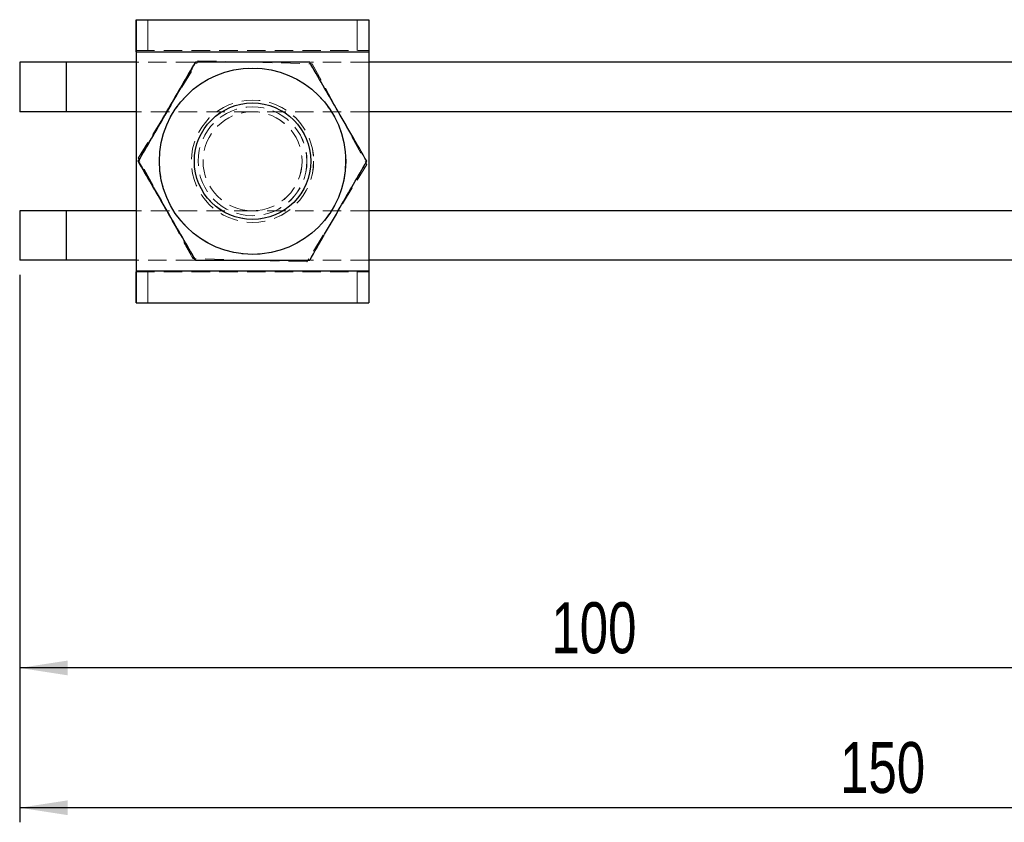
# Model space of a CAD drawing. Header units: millimetres. Extents: x 37 to 389, y 20 to 288.
# Tile 1 of 20: x 67 to 134, y 20 to 76. Entities that reach past the tile are written whole.
import ezdxf

# ---------------------------------------------------------------- set-up
doc = ezdxf.new("R2010")
doc.units = ezdxf.units.MM
doc.linetypes.add('HIDDEN', pattern=[1.905, 1.27, -0.635])
doc.layers.add('FORMATO', color=179, linetype='Continuous')
doc.styles.add('SLDTEXTSTYLE0', font='TXT', dxfattribs={"width": 0.75})
doc.dimstyles.new('SLDDIMSTYLE0', dxfattribs={"dimtxt": 3.5, "dimasz": 3.302, "dimexe": 0, "dimexo": 0.0625, "dimgap": 0.875, "dimtad": 1, "dimdec": 0, "dimlfac": 1.25, "dimrnd": 1e-09, "dimzin": 12, "dimdsep": 46, "dimtxsty": 'SLDTEXTSTYLE0', "dimsah": 1, "dimcen": 0.09, "dimadec": 0, "dimazin": 3, "dimtfac": 1, "dimtofl": 0, "dimtmove": 0, "dimatfit": 3, "dimfxl": 0, "dimfrac": 2, "dimtolj": 1, "dimtzin": 12, "dimarcsym": 0})

# ---------------------------------------------------------------- blocks, each defined once
blk = doc.blocks.new('_D_6')
at = {"layer": 'FORMATO'}
for p, q in [((66.527, 58.049), (66.527, 20.449)), ((186.526, 50.849), (186.526, 20.449)), ((186.526, 21.449), (66.527, 21.449))]:
    blk.add_line(p, q, dxfattribs=at)
for points in [[(66.527, 21.449), (69.829, 20.941), (69.829, 21.957)], [(186.526, 21.449), (183.224, 21.957), (183.224, 20.941)]]:
    blk.add_solid(points, dxfattribs=at)
at = {"layer": 'FORMATO', "insert": (122.894, 25.961), "char_height": 3.5, "attachment_point": 1, "style": 'SLDTEXTSTYLE0'}
blk.add_mtext('150', dxfattribs=at)
blk = doc.blocks.new('_D_7')
at = {"layer": 'FORMATO'}
for p, q in [((66.527, 58.049), (66.527, 30.049)), ((146.526, 50.849), (146.526, 30.049)), ((146.526, 31.049), (66.527, 31.049))]:
    blk.add_line(p, q, dxfattribs=at)
for points in [[(66.527, 31.049), (69.829, 30.541), (69.829, 31.557)], [(146.526, 31.049), (143.224, 31.557), (143.224, 30.541)]]:
    blk.add_solid(points, dxfattribs=at)
at = {"layer": 'FORMATO', "insert": (103.057, 35.561), "char_height": 3.5, "attachment_point": 1, "style": 'SLDTEXTSTYLE0'}
blk.add_mtext('100', dxfattribs=at)

msp = doc.modelspace()

# ---------------------------------------------------------------- linework, layer by layer
at = {"color": 7, "linetype": 'Continuous', "lineweight": 25}
for p, q in [((74.52651, 75.569441), (74.52651, 73.44944)), ((74.526642, 75.569441), (74.52651, 75.569441)), ((74.526642, 73.44944), (74.526642, 75.569441)), ((74.526642, 75.569441), (74.527256, 75.569441)), ((74.52713, 75.569441), (74.52713, 73.44944)), ((74.52713, 75.569441), (74.527256, 75.569441)), ((74.527256, 75.569441), (90.527258, 75.569441)), ((74.527256, 73.44944), (74.527256, 75.569441)), ((74.52651, 73.369441), (74.526415, 73.369441)), ((74.526415, 73.369441), (74.526415, 72.649441)), ((74.526642, 73.44944), (74.52651, 73.44944)), ((74.52651, 73.44944), (74.52651, 73.369441)), ((74.52651, 73.369441), (74.52651, 72.649441)), ((74.527256, 73.44944), (74.526642, 73.44944)), ((74.52713, 73.44944), (74.527256, 73.44944)), ((74.527261, 73.369441), (74.527256, 73.44944)), ((74.527351, 73.369441), (74.527261, 73.369441)), ((74.527261, 73.369441), (74.527261, 58.329441)), ((74.527351, 73.369441), (74.527351, 58.329441)), ((74.527351, 73.369441), (90.527354, 73.369441)), ((90.527354, 73.369441), (90.527354, 58.329441)), ((66.526506, 72.649441), (66.526506, 69.249441)), ((66.527263, 72.649441), (66.526506, 72.649441)), ((66.527263, 72.649441), (66.527263, 69.249441)), ((69.727264, 72.649441), (66.527263, 72.649441)), ((69.727264, 72.649441), (69.727264, 69.249441)), ((74.527261, 72.649441), (69.727264, 72.649441)), ((140.527261, 72.649441), (90.527354, 72.649441)), ((82.528851, 69.849441), (82.527629, 69.849441)), ((66.527263, 69.249441), (66.526506, 69.249441)), ((69.727264, 69.249441), (66.527263, 69.249441)), ((74.527261, 69.249441), (69.727264, 69.249441)), ((74.526415, 69.249441), (74.526415, 62.44944)), ((74.52651, 69.249441), (74.52651, 62.44944)), ((140.527261, 69.249441), (90.527354, 69.249441)), ((74.675629, 65.849441), (74.675427, 65.849441)), ((66.526506, 62.44944), (66.526506, 59.04944)), ((66.527263, 62.44944), (66.526506, 62.44944)), ((66.527263, 62.44944), (66.527263, 59.04944)), ((69.727264, 62.44944), (66.527263, 62.44944)), ((69.727264, 62.44944), (69.727264, 59.04944)), ((74.527261, 62.44944), (69.727264, 62.44944)), ((140.527261, 62.44944), (90.527354, 62.44944)), ((82.527629, 61.849441), (82.528851, 61.849441)), ((66.527263, 59.04944), (66.526506, 59.04944)), ((69.727264, 59.04944), (66.527263, 59.04944)), ((74.527261, 59.04944), (69.727264, 59.04944)), ((74.526415, 59.04944), (74.526415, 58.329441)), ((74.52651, 59.04944), (74.52651, 58.329441)), ((140.527261, 59.04944), (90.527354, 59.04944)), ((74.526415, 58.329441), (74.52651, 58.329441)), ((74.52651, 58.329441), (74.52651, 58.249441)), ((74.52651, 58.249441), (74.52651, 56.129441)), ((74.52651, 58.249441), (74.526642, 58.249441)), ((74.526642, 56.129441), (74.526642, 58.249441)), ((74.526642, 58.249441), (74.52713, 58.249441)), ((74.52713, 58.249441), (74.52713, 56.129441)), ((74.527256, 58.249441), (74.52713, 58.249441)), ((74.527256, 56.129441), (74.527256, 58.249441)), ((74.527261, 58.329441), (74.527351, 58.329441)), ((74.527351, 58.329441), (90.527354, 58.329441)), ((74.52651, 56.129441), (74.526642, 56.129441)), ((74.527256, 56.129441), (74.526642, 56.129441)), ((74.527256, 56.129441), (74.52713, 56.129441)), ((74.527256, 56.129441), (90.527258, 56.129441))]:
    msp.add_line(p, q, dxfattribs=at)
at = {"color": 7, "linetype": 'HIDDEN', "lineweight": 18}
for p, q in [((75.326673, 75.569441), (75.326673, 73.44944)), ((75.327096, 73.44944), (75.327096, 75.569441)), ((89.726672, 73.44944), (89.726672, 75.569441)), ((89.727096, 75.569441), (89.727096, 73.44944)), ((90.526513, 73.44944), (90.526513, 75.569441)), ((90.526638, 75.569441), (90.526638, 73.44944)), ((90.527127, 73.44944), (90.527127, 75.569441)), ((90.527258, 75.569441), (90.527258, 73.44944)), ((90.526418, 73.369441), (74.526415, 73.369441)), ((74.527256, 73.44944), (90.527258, 73.44944)), ((74.527261, 73.369441), (90.527264, 73.369441)), ((90.526507, 73.369441), (74.527261, 73.369441)), ((90.526418, 73.369441), (90.526507, 73.369441)), ((90.526418, 73.369441), (90.526418, 58.329441)), ((90.526513, 73.44944), (90.526507, 73.369441)), ((90.526507, 73.369441), (90.526507, 58.329441)), ((90.527264, 73.369441), (90.527354, 73.369441)), ((90.527264, 73.369441), (90.527264, 58.329441)), ((69.726507, 72.649441), (69.726507, 69.249441)), ((74.526415, 72.649441), (74.526415, 69.249441)), ((74.52651, 72.649441), (74.52651, 69.249441)), ((78.529815, 72.649441), (74.527261, 72.649441)), ((74.676506, 66.063782), (78.786651, 72.754077)), ((74.676726, 66.063782), (78.786872, 72.754077)), ((78.786651, 72.754077), (78.786872, 72.754077)), ((78.786651, 72.754077), (86.635689, 72.539736)), ((78.786872, 72.754077), (86.635909, 72.539736)), ((90.527354, 72.649441), (86.525367, 72.649441)), ((86.635689, 72.539736), (86.635909, 72.539736)), ((86.635689, 72.539736), (90.374581, 65.635099)), ((86.635909, 72.539736), (90.374801, 65.635099)), ((82.527629, 69.849441), (82.525764, 69.849441)), ((82.526509, 70.049441), (82.526419, 70.049441)), ((82.527355, 70.049441), (82.52726, 70.049441)), ((82.527361, 69.249441), (74.527261, 69.249441)), ((82.527617, 69.249441), (82.527361, 69.249441)), ((90.527354, 69.249441), (82.527617, 69.249441)), ((74.674419, 65.849441), (74.674217, 65.849441)), ((74.676506, 66.063782), (74.676726, 66.063782)), ((78.415404, 59.159146), (74.676506, 66.063782)), ((78.415624, 59.159146), (74.676726, 66.063782)), ((90.374581, 65.635099), (86.264441, 58.944804)), ((90.374801, 65.635099), (86.264662, 58.944804)), ((90.374581, 65.635099), (90.374801, 65.635099)), ((90.378342, 65.849441), (90.378139, 65.849441)), ((90.379552, 65.849441), (90.379349, 65.849441)), ((69.726507, 62.44944), (69.726507, 59.04944)), ((74.526415, 62.44944), (74.526415, 59.04944)), ((74.52651, 62.44944), (74.52651, 59.04944)), ((82.527361, 62.44944), (74.527261, 62.44944)), ((82.527361, 62.44944), (82.527617, 62.44944)), ((90.527354, 62.44944), (82.527617, 62.44944)), ((82.525764, 61.849441), (82.527629, 61.849441)), ((82.526419, 61.649441), (82.526509, 61.649441)), ((82.52726, 61.649441), (82.527355, 61.649441)), ((78.529815, 59.04944), (74.527261, 59.04944)), ((78.415404, 59.159146), (78.415624, 59.159146)), ((86.264441, 58.944804), (78.415404, 59.159146)), ((86.264662, 58.944804), (78.415624, 59.159146)), ((86.264441, 58.944804), (86.264662, 58.944804)), ((90.527354, 59.04944), (86.525367, 59.04944)), ((90.526418, 58.329441), (74.526415, 58.329441)), ((74.527256, 58.249441), (90.527258, 58.249441)), ((74.527261, 58.329441), (90.527264, 58.329441)), ((90.526507, 58.329441), (74.527261, 58.329441)), ((75.326673, 58.249441), (75.326673, 56.129441)), ((75.327096, 56.129441), (75.327096, 58.249441)), ((89.726672, 56.129441), (89.726672, 58.249441)), ((89.727096, 58.249441), (89.727096, 56.129441)), ((90.526507, 58.329441), (90.526418, 58.329441)), ((90.526513, 56.129441), (90.526513, 58.249441)), ((90.526638, 58.249441), (90.526638, 56.129441)), ((90.527127, 56.129441), (90.527127, 58.249441)), ((90.527258, 58.249441), (90.527258, 56.129441)), ((90.527354, 58.329441), (90.527264, 58.329441))]:
    msp.add_line(p, q, dxfattribs=at)
at = {"color": 8, "linetype": 'Continuous', "lineweight": 25}
for p, q in [((74.527261, 73.369441), (74.52651, 73.369441)), ((74.527261, 58.329441), (74.52651, 58.329441))]:
    msp.add_line(p, q, dxfattribs=at)
at = {"color": 7, "linetype": 'Continuous', "lineweight": 25, "flags": 128}
for points in [[(74.52651, 75.569441), (74.526493, 75.527168), (74.526475, 75.401975), (74.526457, 75.198674), (74.526445, 74.925076), (74.526433, 74.591695), (74.526421, 74.211344), (74.526421, 73.798639), (74.526415, 73.369441)], [(74.527256, 75.569441), (74.527279, 75.527168), (74.527297, 75.401975), (74.527309, 75.198674), (74.527327, 74.925076), (74.527339, 74.591695), (74.527345, 74.211344), (74.527351, 73.798639), (74.527351, 73.369441)], [(90.527258, 75.569441), (90.527276, 75.527168), (90.527294, 75.401975), (90.527312, 75.198674), (90.527324, 74.925076), (90.527336, 74.591695), (90.527348, 74.211344), (90.527354, 73.798639), (90.527354, 73.369441)], [(74.526415, 58.329441), (74.526421, 57.900242), (74.526421, 57.487537), (74.526433, 57.107186), (74.526445, 56.773806), (74.526457, 56.500208), (74.526475, 56.296906), (74.526493, 56.171713), (74.52651, 56.129441)], [(74.527351, 58.329441), (74.527351, 57.900242), (74.527345, 57.487537), (74.527339, 57.107186), (74.527327, 56.773806), (74.527309, 56.500208), (74.527297, 56.296906), (74.527279, 56.171713), (74.527256, 56.129441)], [(74.527261, 58.329441), (74.527261, 58.313833), (74.527261, 58.298826), (74.527261, 58.284995), (74.527261, 58.272872), (74.527261, 58.262923), (74.527261, 58.25553), (74.527261, 58.250978), (74.527256, 58.249441)], [(90.527354, 58.329441), (90.527354, 57.900242), (90.527348, 57.487537), (90.527336, 57.107186), (90.527324, 56.773806), (90.527312, 56.500208), (90.527294, 56.296906), (90.527276, 56.171713), (90.527258, 56.129441)]]:
    msp.add_lwpolyline(points, dxfattribs=at)
at = {"color": 7, "linetype": 'HIDDEN', "lineweight": 18, "flags": 128}
for points in [[(90.526513, 75.569441), (90.526495, 75.527168), (90.526477, 75.401975), (90.526459, 75.198674), (90.526442, 74.925076), (90.52643, 74.591695), (90.526424, 74.211344), (90.526418, 73.798639), (90.526418, 73.369441)], [(90.527258, 73.44944), (90.527258, 73.447903), (90.527258, 73.443351), (90.527258, 73.435959), (90.527258, 73.426009), (90.527258, 73.413886), (90.527264, 73.400055), (90.527264, 73.385048), (90.527264, 73.369441)], [(90.526418, 58.329441), (90.526418, 57.900242), (90.526424, 57.487537), (90.52643, 57.107186), (90.526442, 56.773806), (90.526459, 56.500208), (90.526477, 56.296906), (90.526495, 56.171713), (90.526513, 56.129441)], [(90.526507, 58.329441), (90.526507, 58.313833), (90.526507, 58.298826), (90.526507, 58.284995), (90.526507, 58.272872), (90.526507, 58.262923), (90.526507, 58.25553), (90.526513, 58.250978), (90.526513, 58.249441)], [(90.527264, 58.329441), (90.527264, 58.313833), (90.527264, 58.298826), (90.527258, 58.284995), (90.527258, 58.272872), (90.527258, 58.262923), (90.527258, 58.25553), (90.527258, 58.250978), (90.527258, 58.249441)]]:
    msp.add_lwpolyline(points, dxfattribs=at)
at = {"color": 7, "linetype": 'HIDDEN', "lineweight": 18}
for centre, radius in [((82.526143, 65.849441), 6.4), ((82.526417, 65.849441), 6.4), ((82.527352, 65.849441), 6.4), ((82.526417, 65.849441), 4.2), ((82.526508, 65.849441), 4.2), ((82.527262, 65.849441), 4.2), ((82.527352, 65.849441), 4.2), ((82.525765, 65.849441), 4), ((82.526143, 65.849441), 3.738609), ((82.526417, 65.849441), 3.738609), ((82.527352, 65.849441), 3.738609), ((82.527627, 65.849441), 3.738609), ((82.526153, 65.849441), 3.4), ((82.526407, 65.849441), 3.4), ((82.527363, 65.849441), 3.4), ((82.527617, 65.849441), 3.4)]:
    msp.add_circle(centre, radius, dxfattribs=at)
at = {"color": 7, "linetype": 'Continuous', "lineweight": 25}
for centre, radius in [((82.527627, 65.849441), 6.4), ((82.52885, 65.849441), 4)]:
    msp.add_circle(centre, radius, dxfattribs=at)
for points, knots in [([(74.675427, 65.849441), (75.016165, 66.439633), (75.705032, 67.632817), (76.725705, 69.40067), (77.701402, 71.090628), (78.299577, 72.126672), (78.601406, 72.649441)], [0, 0, 0, 0, 0.264604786, 0.534947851, 0.765343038, 1, 1, 1, 1]), ([(78.601609, 72.649441), (78.26087, 72.059248), (77.572003, 70.866064), (76.551332, 69.098209), (75.575625, 67.408256), (74.977455, 66.37221), (74.675629, 65.849441)], [0, 0, 0, 0, 0.264604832, 0.534947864, 0.765343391, 1, 1, 1, 1]), ([(86.453573, 72.649441), (85.968297, 72.649441), (84.993242, 72.649441), (83.329798, 72.649441), (81.463053, 72.649441), (79.831958, 72.649441), (78.886527, 72.649441), (78.601609, 72.649441)], [0, 0, 0, 0, 0.188964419, 0.379682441, 0.630819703, 0.888742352, 1, 1, 1, 1]), ([(90.379552, 65.849441), (90.038813, 66.439633), (89.349947, 67.632817), (88.329273, 69.40067), (87.353577, 71.090628), (86.755401, 72.126672), (86.453573, 72.649441)], [0, 0, 0, 0, 0.264604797, 0.534947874, 0.76534307, 1, 1, 1, 1]), ([(78.601406, 59.04944), (78.260651, 59.639632), (77.571751, 60.832814), (76.551078, 62.600675), (75.575382, 64.290624), (74.977239, 65.326671), (74.675427, 65.849441)], [0, 0, 0, 0, 0.264604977, 0.534947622, 0.765343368, 1, 1, 1, 1]), ([(74.675629, 65.849441), (75.016384, 65.259249), (75.705284, 64.066067), (76.725959, 62.298208), (77.701645, 60.608254), (78.299794, 59.57221), (78.601609, 59.04944)], [0, 0, 0, 0, 0.26460495, 0.534947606, 0.765342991, 1, 1, 1, 1]), ([(86.453573, 59.04944), (86.794327, 59.639633), (87.483226, 60.832817), (88.503908, 62.600672), (89.479595, 64.290626), (90.077739, 65.326671), (90.379552, 65.849441)], [0, 0, 0, 0, 0.264604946, 0.534947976, 0.765343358, 1, 1, 1, 1]), ([(78.601609, 59.04944), (78.886532, 59.04944), (79.815507, 59.04944), (81.445638, 59.04944), (83.307767, 59.04944), (84.988194, 59.04944), (85.963328, 59.04944), (86.453573, 59.04944)], [0, 0, 0, 0, 0.111258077, 0.362750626, 0.620315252, 0.80911478, 1, 1, 1, 1])]:
    msp.add_open_spline(points, degree=3, knots=knots, dxfattribs=at)
at = {"color": 7, "linetype": 'HIDDEN', "lineweight": 18}
for points, knots in [([(86.45337, 72.649441), (86.794112, 72.059249), (87.482983, 70.866068), (88.503646, 69.098207), (89.479354, 67.408257), (90.077524, 66.37221), (90.379349, 65.849441)], [0, 0, 0, 0, 0.264605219, 0.534947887, 0.765343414, 1, 1, 1, 1]), ([(90.379349, 65.849441), (90.038594, 65.259249), (89.349695, 64.066066), (88.32902, 62.298208), (87.353333, 60.608254), (86.755185, 59.57221), (86.45337, 59.04944)], [0, 0, 0, 0, 0.264604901, 0.53494759, 0.765343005, 1, 1, 1, 1])]:
    msp.add_open_spline(points, degree=3, knots=knots, dxfattribs=at)

# ---------------------------------------------------------------- dimensions: what is measured, and where the dimension line sits
at = {"layer": 'FORMATO'}
dim = msp.add_linear_dim(base=(66.527262, 21.449231), p1=(186.526458, 51.849231), p2=(66.527262, 59.049441), dimstyle='SLDDIMSTYLE0', dxfattribs=at)
dim.commit()
dim.dimension.update_dxf_attribs({"geometry": '_D_6', "text_midpoint": (126.772932, 21.449231), "dimtype": 160})
dim = msp.add_linear_dim(base=(66.527262, 31.049231), p1=(146.526458, 51.849231), p2=(66.527262, 59.049441), angle=0, dimstyle='SLDDIMSTYLE0', dxfattribs=at)
dim.commit()
dim.dimension.update_dxf_attribs({"geometry": '_D_7', "text_midpoint": (106.936571, 31.049231), "dimtype": 160})

doc.saveas('drawing.dxf')
